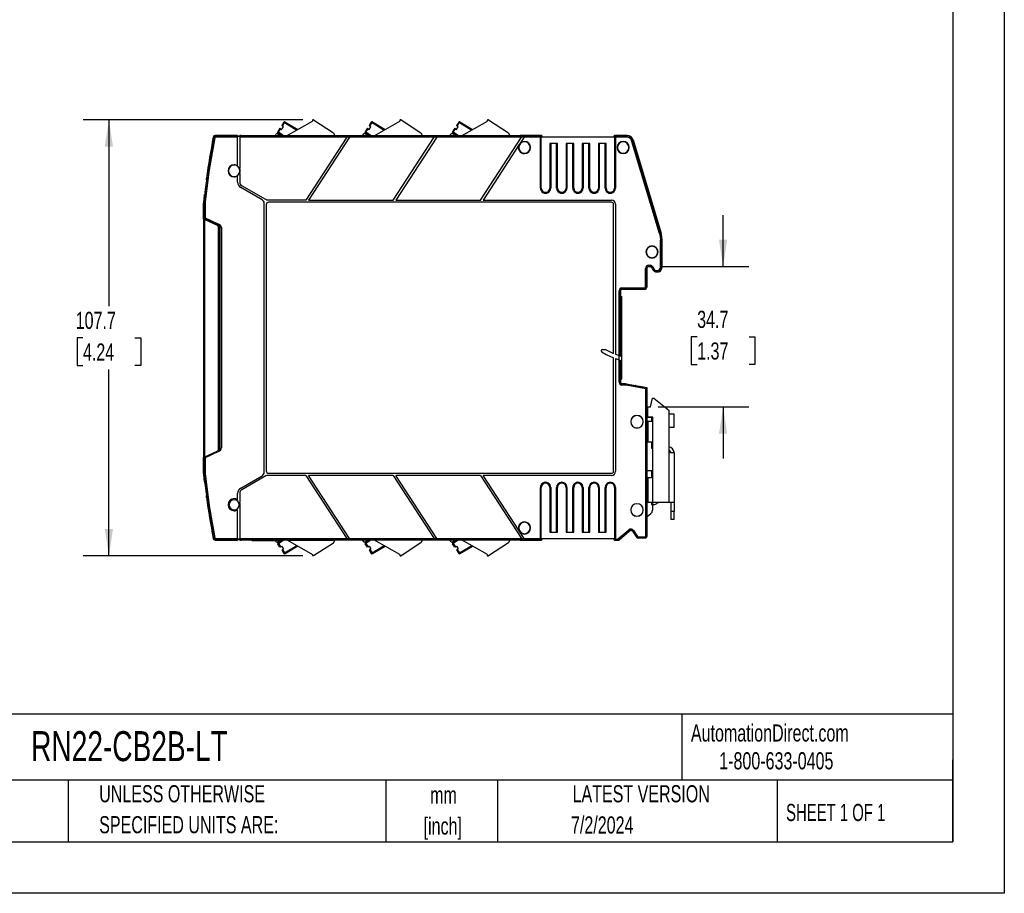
# Model space of a CAD drawing. Header units: millimetres. Extents: x 0 to 559, y 0 to 432.
# Tile 3 of 8: x 316 to 559, y 0 to 216. Entities that reach past the tile are written whole.
import ezdxf

# ---------------------------------------------------------------- set-up
doc = ezdxf.new("R2010")
doc.units = ezdxf.units.MM
doc.header["$LTSCALE"] = 2
doc.linetypes.add('CENTERX2', pattern=[20.32, 12.7, -2.54, 2.54, -2.54])
doc.layers.add('DIMENSIONS', color=140, linetype='Continuous', lineweight=25)
doc.layers.add('TEXT', color=140, linetype='Continuous', lineweight=25)
doc.styles.add('SLDTEXTSTYLE0', font='TXT', dxfattribs={"width": 0.7})
doc.styles.add('SLDTEXTSTYLE1', font='TXT', dxfattribs={"width": 0.65})
doc.dimstyles.new('SLDDIMSTYLE0', dxfattribs={"dimtxt": 4.316016, "dimasz": 6.604, "dimexe": 0, "dimexo": 0.0625, "dimgap": 1.079004, "dimtad": 0, "dimtih": 1, "dimtoh": 1, "dimrnd": 1e-09, "dimzin": 12, "dimdsep": 46, "dimtxsty": 'SLDTEXTSTYLE0', "dimsah": 1, "dimcen": 0.09, "dimadec": 0, "dimazin": 3, "dimtfac": 1, "dimtmove": 0, "dimatfit": 0, "dimfxl": 0, "dimfrac": 2, "dimtolj": 1, "dimtzin": 12, "dimarcsym": 0})
doc.dimstyles.new('SLDDIMSTYLE2', dxfattribs={"dimtxt": 4.316016, "dimasz": 6.604, "dimexe": 0, "dimexo": 0.0625, "dimgap": 1.079004, "dimtad": 0, "dimtih": 1, "dimtoh": 1, "dimrnd": 1e-09, "dimzin": 12, "dimdsep": 46, "dimtxsty": 'SLDTEXTSTYLE0', "dimsah": 1, "dimcen": 0.09, "dimadec": 0, "dimazin": 3, "dimtfac": 1, "dimtofl": 0, "dimtmove": 0, "dimatfit": 3, "dimfxl": 0, "dimfrac": 2, "dimtolj": 1, "dimtzin": 12, "dimarcsym": 0})

# ---------------------------------------------------------------- blocks, each defined once
blk = doc.blocks.new('SW_NOTE_0_1')
at = {"layer": 'TEXT', "color": 0, "linetype": 'CENTERX2', "lineweight": 18, "char_height": 4.233, "attachment_point": 2, "style": 'SLDTEXTSTYLE0'}
for s, insert in [('mm', (5.69, 5.46)), ('[inch]', (5.52, -2.19))]:
    blk.add_mtext(s, dxfattribs=dict(at, insert=insert))
blk = doc.blocks.new('SW_NOTE_0_2')
at = {"layer": 'TEXT', "color": 0, "linetype": 'CENTERX2', "lineweight": 18, "char_height": 4.2333, "attachment_point": 1, "style": 'SLDTEXTSTYLE0'}
for s, insert in [('UNLESS OTHERWISE', (0, 5.46)), ('SPECIFIED UNITS ARE:', (0, -2.19))]:
    blk.add_mtext(s, dxfattribs=dict(at, insert=insert))
blk = doc.blocks.new('_D_3')
at = {"layer": 'DIMENSIONS'}
for p, q in [((385.54, 191.17), (331.26, 191.16)), ((337.61, 191.16), (337.61, 145.12)), ((331.2, 137.29), (329.75, 137.29)), ((329.75, 137.29), (329.75, 130.43)), ((344.03, 137.29), (345.48, 137.29)), ((345.48, 137.29), (345.48, 130.43)), ((329.75, 130.43), (331.2, 130.43)), ((337.62, 83.42), (337.61, 129.46)), ((345.48, 130.43), (344.03, 130.43)), ((385.55, 83.42), (331.27, 83.42))]:
    blk.add_line(p, q, dxfattribs=at)
for points in [[(337.61, 191.16), (336.59, 184.56), (338.62, 184.56)], [(337.62, 83.42), (338.63, 90.02), (336.6, 90.02)]]:
    blk.add_solid(points, dxfattribs=at)
at = {"layer": 'DIMENSIONS', "char_height": 4.233, "attachment_point": 1, "style": 'SLDTEXTSTYLE0'}
for s, insert in [('107.7', (329.41, 143.71)), ('4.24', (331.2, 135.89))]:
    blk.add_mtext(s, dxfattribs=dict(at, insert=insert))
blk = doc.blocks.new('_D_4')
at = {"layer": 'DIMENSIONS'}
for p, q in [((489.34, 154.9), (489.34, 167.6)), ((473.86, 154.9), (495.69, 154.9)), ((482.93, 137.55), (481.48, 137.55)), ((481.48, 137.55), (481.48, 130.69)), ((495.75, 137.55), (497.2, 137.55)), ((497.2, 137.55), (497.2, 130.69)), ((481.48, 130.69), (482.93, 130.69)), ((497.2, 130.69), (495.75, 130.69)), ((473.26, 120.2), (495.69, 120.2)), ((489.34, 120.2), (489.34, 107.5))]:
    blk.add_line(p, q, dxfattribs=at)
for points in [[(489.34, 154.9), (490.35, 161.51), (488.32, 161.51)], [(489.34, 120.2), (488.32, 113.59), (490.35, 113.59)]]:
    blk.add_solid(points, dxfattribs=at)
at = {"layer": 'DIMENSIONS', "char_height": 4.233, "attachment_point": 1, "style": 'SLDTEXTSTYLE0'}
for s, insert in [('34.7', (482.93, 143.97)), ('1.37', (482.93, 136.15))]:
    blk.add_mtext(s, dxfattribs=dict(at, insert=insert))

msp = doc.modelspace()

# ---------------------------------------------------------------- linework, layer by layer
at = {"color": 7, "linetype": 'Continuous'}
for p, q in [((558.805, 431.805), (558.805, 0.005)), ((558.805, 0.005), (0.005, 0.005))]:
    msp.add_line(p, q, dxfattribs=at)
for p, q in [((380.839, 190.576), (380.291, 189.732)), ((380.291, 189.732), (380.458, 189.623)), ((380.458, 189.623), (381.007, 190.467)), ((381.007, 190.467), (380.839, 190.576)), ((381.11, 190.639), (381.007, 190.467)), ((381.007, 190.467), (384.046, 188.638)), ((381.11, 190.639), (384.246, 188.751)), ((381.515, 187.206), (387.919, 190.829)), ((388.182, 191.136), (393.085, 187.951)), ((402.439, 190.576), (401.891, 189.732)), ((401.891, 189.732), (402.058, 189.623)), ((402.058, 189.623), (402.607, 190.467)), ((402.607, 190.467), (402.439, 190.576)), ((402.71, 190.639), (402.607, 190.467)), ((402.607, 190.467), (405.646, 188.638)), ((402.71, 190.639), (405.846, 188.751)), ((403.115, 187.206), (409.519, 190.829)), ((409.782, 191.136), (414.685, 187.951)), ((424.039, 190.576), (423.491, 189.732)), ((423.491, 189.732), (423.658, 189.623)), ((423.658, 189.623), (424.207, 190.467)), ((424.207, 190.467), (424.039, 190.576)), ((424.31, 190.639), (424.207, 190.467)), ((424.207, 190.467), (427.246, 188.638)), ((424.31, 190.639), (427.446, 188.751)), ((424.715, 187.206), (431.119, 190.829)), ((431.382, 191.136), (436.285, 187.951)), ((363.88, 187.296), (363.967, 187.192)), ((369.418, 187.296), (363.88, 187.296)), ((369.418, 187.192), (369.418, 187.296)), ((369.918, 187.296), (369.918, 187.192)), ((370.218, 187.296), (369.918, 187.296)), ((370.523, 187.206), (370.218, 187.296)), ((370.303, 187.284), (370.218, 187.296)), ((378.65, 187.206), (378.97, 187.698)), ((379.247, 187.757), (380.095, 187.206)), ((379.855, 189.061), (379.307, 188.217)), ((379.307, 188.217), (379.474, 188.108)), ((379.474, 188.108), (379.36, 187.944)), ((379.36, 187.944), (380.416, 187.206)), ((379.474, 188.108), (380.023, 188.952)), ((380.765, 187.206), (379.474, 188.108)), ((380.023, 188.952), (379.855, 189.061)), ((380.023, 188.952), (380.274, 188.789)), ((380.274, 188.789), (380.71, 189.46)), ((380.71, 189.46), (380.458, 189.623)), ((393.085, 187.951), (393.465, 187.206)), ((400.25, 187.206), (400.57, 187.698)), ((401.695, 187.206), (400.847, 187.757)), ((401.455, 189.061), (400.907, 188.217)), ((400.907, 188.217), (401.074, 188.108)), ((401.074, 188.108), (400.96, 187.944)), ((400.96, 187.944), (402.016, 187.206)), ((401.074, 188.108), (401.623, 188.952)), ((402.365, 187.206), (401.074, 188.108)), ((401.623, 188.952), (401.455, 189.061)), ((401.623, 188.952), (401.874, 188.789)), ((401.874, 188.789), (402.31, 189.46)), ((402.31, 189.46), (402.058, 189.623)), ((414.685, 187.951), (415.065, 187.206)), ((421.85, 187.206), (422.17, 187.698)), ((423.295, 187.206), (422.447, 187.757)), ((423.055, 189.061), (422.507, 188.217)), ((422.507, 188.217), (422.674, 188.108)), ((422.674, 188.108), (422.56, 187.944)), ((422.56, 187.944), (423.616, 187.206)), ((422.674, 188.108), (423.223, 188.952)), ((423.965, 187.206), (422.674, 188.108)), ((423.223, 188.952), (423.055, 189.061)), ((423.223, 188.952), (423.474, 188.789)), ((423.474, 188.789), (423.91, 189.46)), ((423.91, 189.46), (423.658, 189.623)), ((436.285, 187.951), (436.665, 187.206)), ((439.237, 187.296), (439.125, 187.206)), ((439.237, 187.296), (439.179, 187.206)), ((444.307, 187.296), (439.237, 187.296)), ((444.203, 187.192), (444.307, 187.296)), ((444.407, 187.296), (444.307, 187.296)), ((462.658, 187.296), (462.762, 187.192)), ((462.808, 187.296), (462.658, 187.296)), ((465.651, 187.296), (462.808, 187.296)), ((465.574, 187.192), (465.651, 187.296)), ((363.389, 186.891), (363.476, 186.786)), ((363.77, 186.73), (363.476, 186.786)), ((363.967, 187.192), (363.967, 186.892)), ((363.967, 187.192), (369.418, 187.192)), ((369.418, 186.892), (363.967, 186.892)), ((369.418, 187.206), (369.918, 187.206)), ((369.418, 186.892), (369.418, 187.192)), ((369.918, 187.1), (369.418, 187.1)), ((369.918, 187), (369.418, 187)), ((369.418, 179.786), (369.418, 186.892)), ((369.918, 187.192), (396.616, 187.193)), ((369.918, 187.192), (369.918, 186.892)), ((396.421, 186.893), (369.918, 186.892)), ((369.918, 186.892), (369.918, 179.189)), ((370.567, 187.206), (370.303, 187.284)), ((400.25, 187.206), (370.523, 187.206)), ((396.421, 186.893), (386.293, 171.297)), ((397.017, 186.892), (386.889, 171.297)), ((397.018, 186.894), (396.421, 186.893)), ((397.213, 187.194), (396.616, 187.189)), ((417.996, 186.892), (397.017, 186.892)), ((397.213, 187.194), (397.212, 187.192)), ((397.212, 187.192), (418.191, 187.192)), ((401.695, 187.206), (400.25, 187.206)), ((403.115, 187.206), (401.695, 187.206)), ((415.065, 187.206), (403.115, 187.206)), ((407.868, 171.297), (417.996, 186.892)), ((418.592, 186.892), (408.464, 171.297)), ((421.85, 187.206), (415.065, 187.206)), ((418.593, 186.894), (417.997, 186.894)), ((418.191, 187.192), (418.192, 187.194)), ((418.788, 187.194), (418.192, 187.194)), ((439.571, 186.892), (418.592, 186.892)), ((418.788, 187.194), (418.787, 187.192)), ((418.787, 187.192), (439.766, 187.192)), ((423.295, 187.206), (421.85, 187.206)), ((424.715, 187.206), (423.295, 187.206)), ((436.665, 187.206), (424.715, 187.206)), ((429.443, 171.297), (439.571, 186.892)), ((438.967, 185.044), (430.039, 171.297)), ((439.179, 187.206), (436.665, 187.206)), ((438.967, 185.044), (438.99, 185.08)), ((438.99, 185.08), (439.033, 185.145)), ((439.033, 185.145), (439.056, 185.181)), ((440.167, 186.892), (439.056, 185.181)), ((440.168, 186.894), (439.572, 186.894)), ((439.766, 187.192), (439.767, 187.194)), ((440.363, 187.194), (439.767, 187.194)), ((444.203, 186.892), (440.167, 186.892)), ((440.268, 185.797), (440.268, 185.709)), ((440.363, 187.194), (440.362, 187.192)), ((440.362, 187.192), (444.203, 187.192)), ((444.202, 174.296), (444.203, 186.892)), ((444.203, 187.102), (444.203, 187.192)), ((444.203, 186.892), (444.203, 187.102)), ((444.426, 186.892), (444.203, 186.892)), ((444.426, 174.296), (444.426, 186.892)), ((462.539, 186.892), (444.426, 186.892)), ((444.503, 186.892), (444.607, 186.996)), ((444.607, 186.996), (444.607, 187.096)), ((444.607, 186.996), (444.607, 186.892)), ((446.532, 185.297), (446.532, 174.296)), ((446.756, 185.297), (446.532, 185.297)), ((446.756, 185.297), (446.756, 174.296)), ((448.202, 185.297), (446.756, 185.297)), ((448.202, 174.296), (448.202, 185.297)), ((448.426, 185.297), (448.202, 185.297)), ((448.426, 174.296), (448.426, 185.297)), ((450.532, 185.297), (450.532, 174.296)), ((450.756, 185.297), (450.532, 185.297)), ((450.756, 185.297), (450.756, 174.296)), ((452.202, 185.297), (450.756, 185.297)), ((452.202, 174.296), (452.202, 185.297)), ((452.426, 185.297), (452.202, 185.297)), ((452.426, 174.296), (452.426, 185.297)), ((454.532, 185.297), (454.532, 174.296)), ((454.756, 185.297), (454.532, 185.297)), ((454.756, 185.297), (454.756, 174.296)), ((456.202, 185.297), (454.756, 185.297)), ((456.202, 174.296), (456.202, 185.297)), ((456.426, 185.297), (456.202, 185.297)), ((456.426, 174.296), (456.426, 185.297)), ((458.532, 185.297), (458.532, 174.296)), ((458.756, 185.297), (458.532, 185.297)), ((458.756, 185.297), (458.756, 174.296)), ((460.202, 185.297), (458.756, 185.297)), ((460.202, 174.296), (460.202, 185.297)), ((460.426, 185.297), (460.202, 185.297)), ((460.426, 174.296), (460.426, 185.297)), ((462.358, 186.996), (462.462, 186.892)), ((462.358, 186.996), (462.358, 186.892)), ((462.534, 185.297), (462.532, 174.296)), ((462.759, 185.297), (462.534, 185.297)), ((462.539, 186.892), (462.537, 185.297)), ((462.762, 186.892), (462.539, 186.892)), ((462.759, 185.297), (462.756, 174.296)), ((462.762, 186.892), (462.759, 185.297)), ((462.762, 187.192), (462.762, 187.102)), ((465.574, 187.192), (462.762, 187.192)), ((462.762, 187.102), (462.762, 186.892)), ((465.574, 186.892), (462.762, 186.892)), ((464.671, 185.797), (464.671, 185.709)), ((465.574, 187.192), (465.574, 186.892)), ((466.723, 186.037), (467.01, 186.123)), ((473.622, 163.038), (466.723, 186.037)), ((467.01, 186.123), (467.088, 186.228)), ((473.91, 163.125), (467.01, 186.123)), ((467.088, 186.228), (474.014, 163.14)), ((440.268, 182.884), (440.268, 182.797)), ((441.68, 184.297), (441.768, 184.297)), ((464.671, 182.884), (464.671, 182.797)), ((466.084, 184.297), (466.171, 184.297)), ((368.558, 180.057), (368.558, 180.055)), ((369.418, 179.786), (369.418, 179.784)), ((369.918, 179.189), (369.918, 179.185)), ((369.918, 177.924), (369.918, 177.928)), ((369.918, 177.924), (369.918, 175.744)), ((370.058, 178.557), (370.056, 178.557)), ((361.655, 175.694), (361.655, 175.694)), ((361.705, 176.73), (361.766, 176.56)), ((361.715, 176.633), (361.777, 176.464)), ((361.749, 176.461), (361.715, 176.633)), ((368.558, 177.057), (368.558, 177.058)), ((369.418, 177.328), (369.418, 177.33)), ((369.418, 175.744), (369.418, 177.328)), ((375.468, 171.385), (370.168, 174.445)), ((376.389, 171.431), (370.418, 174.878)), ((444.202, 174.296), (444.426, 174.296)), ((446.756, 174.296), (446.532, 174.296)), ((448.202, 174.296), (448.426, 174.296)), ((450.756, 174.296), (450.532, 174.296)), ((452.202, 174.296), (452.426, 174.296)), ((454.756, 174.296), (454.532, 174.296)), ((456.202, 174.296), (456.426, 174.296)), ((458.756, 174.296), (458.532, 174.296)), ((460.202, 174.296), (460.426, 174.296)), ((462.756, 174.296), (462.532, 174.296)), ((360.979, 170.756), (360.968, 170.538)), ((360.968, 166.647), (360.968, 170.538)), ((361.186, 172.566), (360.979, 170.756)), ((361.071, 170.901), (361.059, 170.683)), ((361.059, 170.683), (361.071, 170.901)), ((361.059, 170.683), (361.059, 166.981)), ((361.072, 170.682), (361.059, 170.683)), ((361.059, 170.683), (361.059, 170.683)), ((361.059, 169.865), (361.059, 170.683)), ((361.084, 170.9), (361.071, 170.901)), ((361.071, 170.901), (361.071, 170.901)), ((361.084, 170.9), (361.072, 170.682)), ((361.072, 170.682), (361.072, 166.975)), ((361.372, 170.682), (361.072, 170.682)), ((361.382, 170.867), (361.084, 170.9)), ((361.382, 170.867), (361.372, 170.682)), ((361.372, 170.682), (361.372, 166.929)), ((375.968, 104.074), (375.968, 170.519)), ((386.293, 171.297), (376.889, 171.297)), ((461.768, 170.797), (377.068, 170.797)), ((386.889, 171.297), (407.868, 171.297)), ((408.464, 171.297), (429.443, 171.297)), ((430.039, 171.297), (461.768, 171.297)), ((462.268, 133.437), (462.268, 170.297)), ((462.768, 170.297), (462.768, 133.225)), ((361.059, 169.865), (361.059, 166.981)), ((376.468, 170.197), (376.468, 104.397)), ((360.968, 166.647), (360.968, 107.647)), ((361.059, 166.981), (361.072, 166.975)), ((361.188, 166.794), (361.288, 166.747)), ((361.262, 166.509), (361.262, 107.784)), ((364.429, 165.033), (361.262, 166.509)), ((361.372, 166.929), (361.288, 166.747)), ((361.288, 166.747), (364.622, 165.193)), ((361.372, 166.929), (364.706, 165.374)), ((362.168, 166.337), (362.168, 166.087)), ((364.706, 165.374), (364.622, 165.193)), ((364.718, 109.714), (364.718, 164.58)), ((364.818, 164.715), (364.818, 164.783)), ((365.259, 164.509), (364.818, 164.715)), ((364.818, 164.715), (364.818, 109.879)), ((365.4, 164.509), (365.259, 164.509)), ((365.259, 164.509), (365.259, 110.085)), ((365.4, 164.509), (365.4, 110.085)), ((473.91, 163.125), (473.622, 163.038)), ((474.014, 163.14), (473.91, 163.125)), ((473.863, 154.747), (473.863, 161.401)), ((473.863, 161.401), (474.163, 161.401)), ((474.267, 161.416), (474.163, 161.401)), ((474.163, 154.747), (474.163, 161.401)), ((474.267, 158.538), (474.267, 161.416)), ((471.768, 159.997), (471.768, 159.909)), ((473.18, 158.497), (473.268, 158.497)), ((474.179, 157.839), (474.179, 159.155)), ((474.267, 154.747), (474.267, 158.455)), ((364.718, 157.792), (364.818, 157.792)), ((471.768, 157.084), (471.768, 156.997)), ((470.163, 149.801), (470.163, 154.402)), ((470.163, 154.402), (470.463, 154.402)), ((470.463, 149.801), (470.463, 154.402)), ((470.479, 154.385), (470.463, 154.402)), ((470.479, 154.385), (470.479, 149.785)), ((470.963, 155.201), (471.316, 155.201)), ((470.963, 155.201), (470.963, 154.902)), ((470.963, 154.902), (471.316, 154.902)), ((470.979, 154.885), (470.963, 154.902)), ((470.979, 154.885), (471.305, 154.885)), ((471.305, 154.885), (471.316, 154.902)), ((471.316, 155.201), (471.316, 154.902)), ((471.758, 154.596), (471.769, 154.613)), ((471.758, 154.596), (471.917, 154.256)), ((472.041, 154.74), (471.769, 154.613)), ((471.769, 154.613), (471.932, 154.263)), ((471.932, 154.263), (471.917, 154.256)), ((472.204, 154.39), (471.932, 154.263)), ((472.041, 154.74), (472.204, 154.39)), ((472.97, 153.901), (473.018, 153.901)), ((472.97, 153.901), (472.97, 153.602)), ((472.97, 153.602), (473.018, 153.602)), ((472.97, 153.585), (472.97, 153.602)), ((473.018, 153.585), (472.97, 153.586)), ((473.018, 153.901), (473.018, 153.602)), ((473.018, 153.602), (473.018, 153.585)), ((473.575, 153.717), (473.567, 153.625)), ((474.163, 154.747), (473.863, 154.747)), ((474.163, 154.747), (474.267, 154.747)), ((364.818, 150.292), (364.718, 150.292)), ((463.663, 132.881), (463.663, 148.902)), ((463.663, 148.902), (463.963, 148.902)), ((463.963, 132.774), (463.963, 148.902)), ((463.979, 148.885), (463.963, 148.902)), ((463.979, 148.873), (463.972, 148.851)), ((463.972, 148.851), (463.972, 132.771)), ((463.979, 148.885), (463.979, 148.873)), ((464.044, 149.122), (464.039, 149.095)), ((464.379, 149.285), (464.293, 149.285)), ((464.363, 149.601), (469.963, 149.601)), ((464.363, 149.601), (464.363, 149.302)), ((464.363, 149.302), (469.963, 149.302)), ((464.379, 149.285), (464.363, 149.302)), ((466.979, 149.285), (464.379, 149.285)), ((469.979, 149.285), (468.179, 149.285)), ((469.963, 149.601), (469.963, 149.302)), ((469.963, 149.302), (469.979, 149.285)), ((470.163, 149.801), (470.463, 149.801)), ((470.479, 149.785), (470.463, 149.801)), ((463.972, 147.492), (464.288, 147.492)), ((464.288, 127.092), (464.288, 147.492)), ((364.718, 140.292), (364.818, 140.292)), ((459.272, 133.957), (459.272, 134.197)), ((459.472, 134.397), (460.319, 134.397)), ((364.818, 132.792), (364.718, 132.792)), ((462.268, 104.297), (462.268, 132.35)), ((462.768, 132.149), (462.768, 104.297)), ((463.663, 131.82), (463.663, 132.881)), ((463.663, 126.292), (463.663, 131.82)), ((463.972, 132.771), (463.963, 132.774)), ((463.963, 126.292), (463.963, 131.719)), ((463.963, 131.719), (463.972, 131.716)), ((463.972, 131.716), (463.972, 126.301)), ((464.288, 127.092), (463.972, 127.092)), ((463.663, 126.292), (463.963, 126.292)), ((463.972, 126.301), (463.963, 126.292)), ((464.259, 125.917), (464.299, 125.917)), ((464.299, 125.917), (464.379, 125.909)), ((464.299, 125.917), (465.213, 125.917)), ((464.379, 125.909), (464.363, 125.892)), ((464.363, 125.592), (464.363, 125.892)), ((465.084, 125.892), (464.363, 125.892)), ((465.084, 125.592), (464.363, 125.592)), ((464.379, 125.909), (465.086, 125.909)), ((465.086, 125.909), (465.084, 125.892)), ((465.084, 125.592), (465.084, 125.892)), ((465.43, 125.862), (465.084, 125.892)), ((465.378, 125.566), (465.084, 125.592)), ((465.431, 125.878), (465.086, 125.909)), ((465.213, 125.917), (465.431, 125.878)), ((465.378, 125.566), (465.43, 125.862)), ((470.268, 124.708), (465.378, 125.566)), ((465.43, 125.862), (465.431, 125.878)), ((470.567, 124.96), (465.43, 125.862)), ((465.431, 125.878), (467.718, 125.477)), ((467.814, 125.454), (470.568, 124.971)), ((470.268, 88.297), (470.268, 124.708)), ((470.568, 124.96), (470.567, 124.96)), ((470.568, 88.297), (470.568, 124.96)), ((471.418, 120.197), (471.918, 122.397)), ((471.918, 122.397), (472.218, 122.397)), ((472.218, 122.397), (475.918, 119.397)), ((470.718, 119.347), (470.568, 119.347)), ((470.718, 120.197), (471.418, 120.197)), ((470.718, 117.697), (470.718, 120.197)), ((475.918, 119.397), (475.918, 118.397)), ((468.068, 118.079), (468.068, 118.097)), ((470.568, 117.647), (471.868, 117.647)), ((472.018, 117.697), (470.718, 117.697)), ((471.668, 117.647), (471.668, 116.597)), ((471.868, 116.597), (471.868, 117.647)), ((472.018, 116.597), (472.018, 117.697)), ((475.918, 118.397), (475.918, 115.197)), ((477.218, 118.397), (475.918, 118.397)), ((477.218, 115.197), (477.218, 118.397)), ((466.518, 116.547), (466.535, 116.547)), ((469.6, 116.547), (469.618, 116.547)), ((470.718, 116.597), (470.718, 111.597)), ((472.018, 116.597), (470.718, 116.597)), ((472.018, 111.597), (472.018, 116.597)), ((475.918, 115.197), (477.218, 115.197)), ((475.918, 115.197), (475.918, 108.897)), ((364.818, 109.879), (365.259, 110.085)), ((364.818, 109.879), (364.818, 109.811)), ((365.4, 110.085), (365.259, 110.085)), ((470.718, 111.597), (472.018, 111.597)), ((471.668, 111.597), (471.668, 109.997)), ((471.668, 109.997), (471.868, 109.997)), ((471.868, 109.997), (471.868, 111.597)), ((471.868, 109.997), (472.018, 109.997)), ((472.018, 102.697), (472.018, 111.597)), ((475.963, 110.264), (475.918, 110.266)), ((475.935, 109.465), (475.918, 109.465)), ((360.968, 103.756), (360.968, 107.647)), ((361.072, 107.618), (361.059, 107.612)), ((361.059, 107.612), (361.059, 104.728)), ((361.059, 107.612), (361.059, 103.911)), ((361.072, 107.618), (361.072, 103.911)), ((364.429, 109.261), (361.262, 107.784)), ((361.307, 107.805), (361.372, 107.665)), ((364.706, 109.219), (361.372, 107.665)), ((361.372, 107.665), (361.372, 103.911)), ((364.622, 109.401), (364.598, 109.39)), ((364.706, 109.219), (364.622, 109.401)), ((477.218, 108.897), (475.918, 108.897)), ((475.918, 108.897), (475.918, 96.697)), ((476.418, 108.897), (476.418, 108.965)), ((477.218, 108.965), (477.218, 108.897)), ((477.218, 108.897), (477.218, 96.697)), ((361.059, 104.728), (361.059, 103.911)), ((360.968, 103.756), (360.979, 103.538)), ((360.979, 103.538), (361.186, 101.727)), ((361.072, 103.911), (361.059, 103.911)), ((361.059, 103.911), (361.071, 103.693)), ((361.059, 103.911), (361.059, 103.911)), ((361.059, 103.911), (361.071, 103.693)), ((361.084, 103.693), (361.071, 103.693)), ((361.071, 103.693), (361.071, 103.693)), ((361.372, 103.911), (361.072, 103.911)), ((361.072, 103.911), (361.084, 103.693)), ((361.382, 103.726), (361.084, 103.693)), ((361.372, 103.911), (361.382, 103.726)), ((370.168, 100.148), (375.468, 103.208)), ((376.389, 103.163), (370.418, 99.715)), ((386.293, 103.297), (376.889, 103.297)), ((377.068, 103.797), (461.768, 103.797)), ((386.293, 103.297), (396.421, 87.701)), ((397.017, 87.701), (386.889, 103.297)), ((407.868, 103.297), (386.889, 103.297)), ((407.868, 103.297), (417.996, 87.701)), ((418.592, 87.701), (408.464, 103.297)), ((429.443, 103.297), (408.464, 103.297)), ((429.443, 103.297), (439.571, 87.701)), ((438.967, 89.55), (430.039, 103.297)), ((461.768, 103.297), (430.039, 103.297)), ((471.668, 104.397), (470.568, 104.397)), ((470.568, 102.697), (470.718, 102.697)), ((470.718, 102.697), (470.718, 96.697)), ((472.018, 102.697), (470.718, 102.697)), ((471.668, 104.397), (471.668, 102.697)), ((471.868, 104.397), (471.668, 104.397)), ((471.868, 104.397), (471.868, 102.697)), ((472.018, 104.397), (471.868, 104.397)), ((472.018, 96.697), (472.018, 102.697)), ((444.203, 87.701), (444.202, 100.297)), ((444.202, 100.297), (444.426, 100.297)), ((444.426, 87.701), (444.426, 100.297)), ((446.756, 100.297), (446.532, 100.297)), ((446.532, 100.297), (446.532, 89.297)), ((446.756, 100.297), (446.756, 89.297)), ((448.202, 89.297), (448.202, 100.297)), ((448.202, 100.297), (448.426, 100.297)), ((448.426, 89.297), (448.426, 100.297)), ((449.479, 101.574), (449.479, 101.35)), ((450.756, 100.297), (450.532, 100.297)), ((450.532, 100.297), (450.532, 89.297)), ((450.756, 100.297), (450.756, 89.297)), ((452.202, 89.297), (452.202, 100.297)), ((452.202, 100.297), (452.426, 100.297)), ((452.426, 89.297), (452.426, 100.297)), ((454.532, 100.297), (454.756, 100.297)), ((454.532, 100.297), (454.532, 89.297)), ((454.756, 100.297), (454.756, 89.297)), ((456.202, 89.297), (456.202, 100.297)), ((456.202, 100.297), (456.426, 100.297)), ((456.426, 89.297), (456.426, 100.297)), ((457.479, 101.574), (457.479, 101.35)), ((458.756, 100.297), (458.532, 100.297)), ((458.532, 100.297), (458.532, 89.297)), ((458.756, 100.297), (458.756, 89.297)), ((460.202, 89.297), (460.202, 100.297)), ((460.202, 100.297), (460.426, 100.297)), ((460.426, 89.297), (460.426, 100.297)), ((461.479, 101.574), (461.479, 101.35)), ((462.532, 100.297), (462.534, 89.297)), ((462.756, 100.297), (462.532, 100.297)), ((462.756, 100.297), (462.756, 89.297)), ((361.655, 98.899), (361.655, 98.899)), ((361.698, 97.913), (361.75, 98.186)), ((361.766, 98.034), (361.705, 97.864)), ((361.777, 98.13), (361.715, 97.96)), ((368.558, 97.537), (368.558, 97.535)), ((369.418, 97.266), (369.418, 98.849)), ((369.918, 98.849), (369.918, 96.669)), ((369.418, 97.266), (369.418, 97.264)), ((369.918, 96.669), (369.918, 96.665)), ((369.918, 95.404), (369.918, 95.408)), ((369.918, 95.404), (369.918, 87.701)), ((370.058, 96.037), (370.056, 96.037)), ((468.068, 96.279), (468.068, 96.297)), ((470.718, 96.697), (472.018, 96.697)), ((471.668, 96.697), (471.668, 96.097)), ((471.668, 96.097), (471.868, 96.097)), ((471.868, 96.697), (471.868, 96.097)), ((471.868, 96.097), (472.468, 96.097)), ((471.868, 96.097), (471.868, 94.654)), ((472.018, 96.697), (475.918, 96.697)), ((472.468, 96.097), (473.507, 96.697)), ((475.918, 96.697), (477.218, 96.697)), ((476.418, 96.697), (476.418, 94.397)), ((477.218, 96.697), (477.218, 94.397)), ((368.558, 94.537), (368.558, 94.538)), ((369.418, 94.808), (369.418, 94.81)), ((369.418, 87.701), (369.418, 94.808)), ((466.518, 94.747), (466.535, 94.747)), ((469.6, 94.747), (469.618, 94.747)), ((470.568, 93.097), (471.51, 93.888)), ((477.218, 94.397), (476.418, 94.397)), ((476.418, 94.397), (476.418, 92.397)), ((477.218, 92.397), (477.218, 94.397)), ((440.268, 91.709), (440.268, 91.797)), ((441.68, 90.297), (441.768, 90.297)), ((477.218, 92.397), (476.418, 92.397)), ((363.476, 87.807), (363.389, 87.703)), ((363.77, 87.864), (363.476, 87.807)), ((363.967, 87.701), (369.418, 87.701)), ((363.967, 87.701), (363.967, 87.402)), ((369.418, 87.402), (369.418, 87.701)), ((369.418, 87.593), (369.918, 87.593)), ((369.918, 87.701), (396.421, 87.701)), ((369.918, 87.701), (369.918, 87.402)), ((396.422, 87.7), (397.018, 87.7)), ((397.017, 87.701), (417.996, 87.701)), ((417.997, 87.7), (418.593, 87.7)), ((418.592, 87.701), (439.571, 87.701)), ((438.99, 89.514), (438.967, 89.55)), ((439.033, 89.448), (438.99, 89.514)), ((439.056, 89.412), (439.033, 89.448)), ((440.167, 87.701), (439.056, 89.412)), ((439.572, 87.7), (440.168, 87.7)), ((440.167, 87.701), (444.203, 87.701)), ((440.268, 88.797), (440.268, 88.884)), ((444.203, 87.402), (444.203, 87.701)), ((444.203, 87.701), (444.426, 87.701)), ((444.426, 87.701), (462.539, 87.701)), ((444.607, 87.597), (444.503, 87.701)), ((444.607, 87.701), (444.607, 87.597)), ((444.607, 87.497), (444.607, 87.597)), ((446.532, 89.297), (446.756, 89.297)), ((446.756, 89.297), (448.202, 89.297)), ((448.202, 89.297), (448.426, 89.297)), ((450.532, 89.297), (450.756, 89.297)), ((450.756, 89.297), (452.202, 89.297)), ((452.202, 89.297), (452.426, 89.297)), ((454.532, 89.297), (454.756, 89.297)), ((454.756, 89.297), (456.202, 89.297)), ((456.202, 89.297), (456.426, 89.297)), ((458.532, 89.297), (458.756, 89.297)), ((458.756, 89.297), (460.202, 89.297)), ((460.202, 89.297), (460.426, 89.297)), ((462.462, 87.701), (462.358, 87.597)), ((462.358, 87.597), (462.358, 87.701)), ((462.537, 89.297), (462.539, 87.701)), ((462.756, 89.297), (462.537, 89.297)), ((462.756, 89.297), (462.762, 89.297)), ((462.762, 89.297), (462.762, 87.407)), ((463.157, 87.407), (466.038, 89.824)), ((463.618, 87.402), (466.231, 89.594)), ((465.571, 88.904), (463.656, 87.297)), ((466.444, 89.663), (465.571, 88.904)), ((466.038, 89.824), (466.231, 89.594)), ((466.231, 89.594), (466.251, 89.564)), ((467.224, 89.647), (466.972, 89.484)), ((466.972, 89.484), (467.92, 88.024)), ((467.224, 89.647), (468.171, 88.188)), ((468.171, 88.188), (467.92, 88.024)), ((468.339, 88.097), (470.068, 88.097)), ((468.339, 88.097), (468.339, 87.797)), ((470.068, 87.797), (468.339, 87.797)), ((470.068, 88.097), (470.068, 87.797)), ((470.268, 88.297), (470.568, 88.297)), ((363.967, 87.402), (363.88, 87.297)), ((363.88, 87.297), (369.418, 87.297)), ((369.418, 87.402), (363.967, 87.402)), ((369.418, 87.493), (369.918, 87.493)), ((369.418, 87.297), (369.418, 87.402)), ((369.918, 87.387), (369.418, 87.387)), ((396.615, 87.402), (369.918, 87.402)), ((369.918, 87.402), (369.918, 87.297)), ((369.918, 87.297), (370.218, 87.297)), ((370.218, 87.297), (370.523, 87.387)), ((370.303, 87.309), (370.218, 87.297)), ((370.303, 87.309), (370.567, 87.387)), ((370.523, 87.387), (372.781, 87.387)), ((372.781, 87.387), (393.097, 87.387)), ((373.068, 87.297), (373.021, 87.209)), ((373.021, 87.209), (378.778, 87.209)), ((392.81, 87.297), (373.068, 87.297)), ((378.724, 87.292), (379.963, 87.292)), ((378.983, 86.894), (378.724, 87.292)), ((379.259, 86.835), (379.963, 87.292)), ((379.319, 86.375), (379.487, 86.484)), ((379.868, 85.531), (379.319, 86.375)), ((379.373, 86.648), (380.276, 87.28)), ((379.373, 86.648), (379.487, 86.484)), ((379.487, 86.484), (380.63, 87.283)), ((379.487, 86.484), (380.035, 85.64)), ((379.836, 87.209), (380.176, 87.209)), ((380.035, 85.64), (379.868, 85.531)), ((380.035, 85.64), (380.287, 85.803)), ((380.287, 85.803), (380.723, 85.132)), ((380.723, 85.132), (380.471, 84.969)), ((381.71, 87.283), (380.63, 87.283)), ((381.019, 84.125), (384.058, 85.954)), ((381.123, 83.953), (384.258, 85.841)), ((381.693, 87.292), (392.818, 87.292)), ((381.693, 87.292), (387.932, 83.763)), ((388.194, 83.456), (393.098, 86.641)), ((392.81, 87.297), (392.818, 87.292)), ((393.097, 87.387), (400.244, 87.387)), ((393.098, 86.641), (393.479, 87.387)), ((396.617, 87.4), (396.615, 87.402)), ((397.213, 87.4), (396.617, 87.4)), ((418.191, 87.402), (397.212, 87.402)), ((397.212, 87.402), (397.213, 87.4)), ((400.244, 87.387), (401.71, 87.387)), ((400.57, 86.886), (400.244, 87.387)), ((400.847, 86.827), (401.71, 87.387)), ((401.075, 86.476), (400.907, 86.367)), ((401.455, 85.523), (400.907, 86.367)), ((402.029, 87.387), (400.96, 86.64)), ((400.96, 86.64), (401.075, 86.476)), ((402.379, 87.387), (401.075, 86.476)), ((401.075, 86.476), (401.623, 85.632)), ((401.623, 85.632), (401.455, 85.523)), ((401.623, 85.632), (401.874, 85.795)), ((401.71, 87.387), (403.098, 87.387)), ((401.874, 85.795), (402.31, 85.124)), ((402.607, 84.116), (405.646, 85.946)), ((402.71, 83.945), (405.846, 85.833)), ((403.098, 87.387), (415.07, 87.387)), ((409.519, 83.754), (403.098, 87.387)), ((414.685, 86.632), (409.782, 83.448)), ((415.07, 87.387), (414.685, 86.632)), ((415.07, 87.387), (421.844, 87.387)), ((418.192, 87.4), (418.191, 87.402)), ((418.788, 87.4), (418.192, 87.4)), ((439.766, 87.402), (418.787, 87.402)), ((418.787, 87.402), (418.788, 87.4)), ((421.844, 87.387), (423.31, 87.387)), ((422.17, 86.886), (421.844, 87.387)), ((422.447, 86.827), (423.31, 87.387)), ((422.675, 86.476), (422.507, 86.367)), ((423.055, 85.523), (422.507, 86.367)), ((423.629, 87.387), (422.56, 86.64)), ((422.56, 86.64), (422.675, 86.476)), ((423.979, 87.387), (422.675, 86.476)), ((422.675, 86.476), (423.223, 85.632)), ((423.223, 85.632), (423.055, 85.523)), ((423.223, 85.632), (423.474, 85.795)), ((423.31, 87.387), (424.698, 87.387)), ((423.474, 85.795), (423.91, 85.124)), ((424.207, 84.116), (427.246, 85.946)), ((424.31, 83.945), (427.446, 85.833)), ((424.698, 87.387), (436.67, 87.387)), ((431.119, 83.754), (424.698, 87.387)), ((436.285, 86.632), (431.382, 83.448)), ((436.67, 87.387), (436.285, 86.632)), ((436.67, 87.387), (439.179, 87.387)), ((439.125, 87.387), (439.237, 87.297)), ((439.179, 87.387), (439.237, 87.297)), ((439.237, 87.297), (444.307, 87.297)), ((439.767, 87.4), (439.766, 87.402)), ((440.363, 87.4), (439.767, 87.4)), ((444.203, 87.402), (440.362, 87.402)), ((440.362, 87.402), (440.363, 87.4)), ((444.307, 87.297), (444.203, 87.402)), ((444.307, 87.297), (444.407, 87.297)), ((462.767, 87.407), (462.658, 87.297)), ((462.658, 87.297), (462.808, 87.297)), ((462.767, 87.407), (462.762, 87.407)), ((463.157, 87.407), (462.767, 87.407)), ((462.808, 87.297), (463.549, 87.297)), ((463.549, 87.297), (463.656, 87.297)), ((463.656, 87.297), (463.618, 87.402)), ((380.471, 84.969), (380.303, 84.86)), ((380.303, 84.86), (380.852, 84.016)), ((380.471, 84.969), (381.019, 84.125)), ((380.852, 84.016), (381.019, 84.125)), ((381.019, 84.125), (381.123, 83.953)), ((402.059, 84.961), (401.891, 84.852)), ((401.891, 84.852), (402.439, 84.008)), ((402.31, 85.124), (402.059, 84.961)), ((402.059, 84.961), (402.607, 84.116)), ((402.439, 84.008), (402.607, 84.116)), ((402.607, 84.116), (402.71, 83.945)), ((423.659, 84.961), (423.491, 84.852)), ((423.491, 84.852), (424.039, 84.008)), ((423.91, 85.124), (423.659, 84.961)), ((423.659, 84.961), (424.207, 84.116)), ((424.039, 84.008), (424.207, 84.116)), ((424.207, 84.116), (424.31, 83.945))]:
    msp.add_line(p, q)
at = {"flags": 128}
for points in [[(363.77, 186.73), (362.417, 178.822), (361.382, 170.867)], [(361.74, 176.338), (361.716, 176.146), (361.655, 175.694)], [(361.705, 176.73), (361.704, 176.681), (361.715, 176.633)], [(361.186, 172.566), (361.221, 172.7), (361.291, 172.812)], [(376.889, 171.297), (376.63, 171.33), (376.389, 171.431)], [(473.622, 163.038), (473.803, 162.228), (473.863, 161.401)], [(473.91, 163.125), (474.099, 162.272), (474.163, 161.401)], [(474.267, 161.416), (474.204, 162.287), (474.014, 163.14)], [(464.039, 149.095), (463.995, 148.994), (463.979, 148.885)], [(464.102, 149.188), (464.191, 149.25), (464.293, 149.285)], [(360.968, 107.647), (360.973, 107.649), (360.989, 107.657), (361.017, 107.67), (361.057, 107.688), (361.135, 107.726), (361.193, 107.752), (361.262, 107.784)], [(361.079, 107.699), (361.064, 107.656), (361.059, 107.612)], [(361.372, 107.665), (361.3, 107.654), (361.241, 107.645), (361.161, 107.632), (361.095, 107.622), (361.072, 107.618)], [(361.382, 103.726), (362.417, 95.771), (363.77, 87.864)], [(361.655, 98.899), (361.716, 98.446), (361.73, 98.336)], [(361.705, 97.864), (361.704, 97.87), (361.703, 97.876), (361.702, 97.883), (361.701, 97.889), (361.701, 97.895), (361.7, 97.901), (361.699, 97.907), (361.698, 97.913)], [(361.712, 97.952), (361.704, 97.909), (361.705, 97.864)], [(373.068, 87.297), (372.917, 87.32), (372.781, 87.387)], [(393.097, 87.387), (392.961, 87.32), (392.81, 87.297)]]:
    msp.add_lwpolyline(points, dxfattribs=at)
for centre, radius, start, end in [((381.007, 190.467), 0.2, 58.95251, 147), ((388.066, 190.965), 0.2, 117.88983, 222.52249), ((388.073, 190.968), 0.2, 57, 119.9497), ((402.607, 190.467), 0.2, 58.95251, 147), ((409.666, 190.965), 0.2, 117.88983, 222.52249), ((409.673, 190.968), 0.2, 57, 119.9497), ((424.207, 190.467), 0.2, 58.95251, 147), ((431.266, 190.965), 0.2, 117.88983, 222.52249), ((431.273, 190.968), 0.2, 57, 119.9497), ((363.88, 186.796), 0.5, 89.99997, 169.11167), ((379.138, 187.589), 0.2, 57, 147), ((379.474, 188.108), 0.2, 147, 235.04749), ((400.738, 187.589), 0.2, 57, 147), ((401.074, 188.108), 0.2, 147, 235.04749), ((422.338, 187.589), 0.2, 57, 147), ((422.674, 188.108), 0.2, 147, 235.04749), ((444.307, 186.996), 0.3, 359.99805, 90.00196), ((444.407, 187.096), 0.2, 359.99804, 90.00196), ((462.658, 186.996), 0.3, 89.99804, 180.00196), ((465.651, 185.797), 1.5, 16.69837, 90.00088), ((559.788, 149.112), 199.895, 169.13643, 173.74243), ((559.788, 149.112), 200, 169.11163, 172.06271), ((363.967, 186.692), 0.5, 90.0087, 169.12773), ((363.966, 186.693), 0.199, 89.74636, 169.39007), ((395.647, 187.616), 1.059, 316.96528, 336.2306), ((432.48, 164.075), 42.169, 146.75703, 147.24297), ((457.657, 161.349), 47.175, 146.78281, 147.21719), ((454.055, 164.075), 42.169, 146.75703, 147.24297), ((440.268, 184.297), 1.5, 150.14015, 270), ((440.268, 184.297), 1.413, 90, 270), ((440.268, 184.297), 1.5, 90, 143.85985), ((479.232, 161.349), 47.175, 146.78281, 147.21719), ((475.648, 164.063), 42.191, 146.75705, 147.24275), ((440.268, 184.297), 1.5, 0, 90), ((440.268, 184.297), 1.413, 0, 90), ((444.203, 186.892), 0.3, 0.02046, 89.97956), ((462.762, 186.892), 0.3, 90.02044, 179.97956), ((464.671, 184.297), 1.5, 90, 270), ((464.671, 184.297), 1.413, 90, 270), ((464.671, 184.297), 1.5, 0, 90), ((464.671, 184.297), 1.413, 0, 90), ((465.574, 185.692), 1.5, 16.70141, 89.99784), ((465.574, 185.692), 1.2, 16.69792, 90.00133), ((440.268, 184.297), 1.5, 270, 0), ((440.268, 184.297), 1.413, 270, 0), ((464.671, 184.297), 1.5, 270, 0), ((464.671, 184.297), 1.413, 270, 0), ((368.558, 178.557), 1.5, 90, 270), ((368.558, 178.557), 1.498, 90, 270), ((368.558, 178.557), 1.5, 55.017, 90), ((368.558, 178.557), 1.498, 54.97028, 90), ((368.558, 178.557), 1.413, 0, 180), ((368.558, 178.557), 1.413, 180, 0), ((368.558, 178.557), 1.5, 0, 24.9513), ((368.558, 178.557), 1.498, 0, 24.80745), ((368.558, 178.557), 1.498, 335.19255, 0), ((368.558, 178.557), 1.5, 335.0487, 0), ((559.788, 149.112), 199.908, 172.35859, 173.74263), ((559.788, 149.112), 199.908, 172.35859, 173.14089), ((357.867, 176.906), 3.914, 351.65239, 354.92617), ((368.558, 178.557), 1.498, 270, 305.02972), ((368.558, 178.557), 1.5, 270, 304.983), ((370.918, 175.744), 1.5, 180, 240), ((370.914, 175.742), 0.997, 179.88534, 240.11466), ((559.788, 149.112), 199.908, 173.14089, 173.74264), ((445.479, 174.296), 1.277, 179.98627, 0.01373), ((445.479, 174.296), 1.053, 179.99726, 0.00274), ((449.479, 174.296), 1.277, 179.98627, 0.01373), ((449.479, 174.296), 1.053, 180, 0), ((453.479, 174.296), 1.277, 179.98627, 0.01373), ((453.479, 174.296), 1.053, 180, 0), ((457.479, 174.296), 1.277, 179.98627, 0.01373), ((457.479, 174.296), 1.053, 180, 0), ((461.479, 174.296), 1.277, 179.98627, 0.01373), ((461.479, 174.296), 1.053, 180, 0), ((559.788, 148.962), 200, 173.51605, 173.68901), ((374.968, 170.519), 1, 0, 60), ((377.068, 170.197), 0.6, 90, 180), ((461.768, 170.297), 1, 0, 90), ((461.768, 170.297), 0.5, 0, 90), ((377.996, 202.779), 39.944, 244.76674, 245.23326), ((361.259, 166.981), 0.2, 179.99197, 245.19378), ((371.144, 230.781), 64.595, 261.03025, 261.29951), ((361.272, 166.975), 0.2, 179.98877, 244.99753), ((364.217, 164.579), 0.501, 0.05928, 64.94072), ((364.318, 164.783), 0.5, 360, 65), ((364.364, 164.314), 0.916, 12.29334, 73.65394), ((364.349, 164.376), 1.06, 7.17721, 70.29858), ((471.768, 158.497), 1.5, 90, 270), ((471.768, 158.497), 1.413, 90, 270), ((471.768, 158.497), 1.5, 0, 90), ((471.768, 158.497), 1.413, 0, 90), ((471.768, 158.497), 1.5, 270, 0), ((471.768, 158.497), 1.413, 270, 0), ((471.768, 158.497), 2.5, 0, 15.26014), ((471.768, 158.497), 2.5, 344.73986, 0), ((470.963, 154.402), 0.8, 89.99705, 180.00295), ((470.962, 154.402), 0.5, 89.9846, 180.0154), ((470.979, 154.385), 0.5, 89.99804, 180.00196), ((471.305, 154.385), 0.5, 24.99943, 90.00057), ((471.316, 154.402), 0.8, 24.98707, 90.01293), ((471.316, 154.402), 0.5, 24.99191, 90.00809), ((472.97, 154.747), 1.162, 205, 270.00389), ((472.97, 154.747), 1.145, 205, 270.00001), ((472.968, 154.743), 0.842, 204.85702, 270.143), ((473.043, 154.729), 1.143, 264.15417, 297.6794), ((473.018, 154.747), 0.845, 270, 0), ((473.018, 154.747), 1.145, 270, 0), ((473.018, 154.747), 1.25, 296.1034, 0), ((464.363, 148.901), 0.701, 90.05629, 179.94371), ((464.363, 148.902), 0.4, 89.98124, 180.01876), ((462.468, 149.397), 1.644, 336.87877, 351.94714), ((462.468, 149.397), 1.6, 340.89274, 349.1165), ((464.372, 148.893), 0.4, 101.38411, 145.00427), ((467.579, 221.008), 71.726, 269.52071, 270.47929), ((469.965, 149.799), 0.198, 269.39124, 0.60876), ((469.963, 149.802), 0.5, 270.01149, 359.98851), ((469.979, 149.785), 0.5, 269.99804, 0.00196), ((469.979, 149.785), 0.5, 269.99804, 0.00196), ((459.472, 134.197), 0.2, 90, 180), ((459.472, 133.957), 0.2, 180, 239.8573), ((471.624, 154.885), 24.4, 239.8573, 247.45251), ((471.624, 154.885), 23.4, 241.11154, 246.43209), ((471.624, 154.885), 23.4, 247.76117, 250.11028), ((471.624, 154.885), 24.4, 248.71808, 250.9576), ((478.797, 175.14), 44.888, 250.29677, 250.70294), ((485.591, 196.218), 68.029, 251.19601, 251.46267), ((464.363, 126.293), 0.701, 180.05629, 269.94371), ((464.363, 126.292), 0.4, 179.98124, 270.01876), ((464.37, 126.299), 0.398, 179.79431, 253.94038), ((467.579, 124.689), 0.8, 72.96214, 80.04753), ((497.615, 92.449), 42.292, 129.75843, 130.2891), ((468.068, 116.547), 1.55, 90, 180), ((468.068, 116.547), 1.533, 90, 180), ((468.068, 116.547), 1.55, 0, 90), ((468.068, 116.547), 1.533, 0, 90), ((468.068, 116.547), 1.55, 180, 0), ((468.068, 116.547), 1.533, 180, 0), ((364.218, 109.714), 0.5, 295, 360), ((364.318, 109.811), 0.5, 306.02492, 0), ((364.364, 110.28), 0.916, 286.34646, 347.70627), ((364.348, 110.218), 1.061, 289.73487, 352.78935), ((475.918, 108.965), 0.5, 0, 88.0002), ((475.918, 108.965), 1.3, 0, 88), ((361.272, 107.618), 0.2, 154.34345, 180.00863), ((559.788, 125.482), 199.908, 186.25736, 187.64141), ((559.788, 125.482), 199.908, 186.25736, 186.85911), ((559.788, 125.482), 199.895, 186.25757, 190.86357), ((374.968, 104.074), 1, 300, 0), ((376.889, 102.297), 1, 90, 120), ((377.068, 104.397), 0.6, 180, 270), ((461.768, 104.297), 1, 270, 0), ((461.768, 104.297), 0.5, 270, 0), ((361.593, 101.749), 0.407, 183.13673, 230.33146), ((559.788, 125.482), 199.908, 186.85911, 187.64141), ((370.918, 98.849), 1.5, 120, 180), ((445.479, 100.297), 1.277, 359.98627, 180.01373), ((445.479, 100.297), 1.053, 0, 180), ((449.479, 100.297), 1.277, 90, 180), ((449.479, 100.297), 1.053, 89.99098, 180.00902), ((449.48, 100.298), 1.276, 359.95711, 90.04289), ((449.479, 100.297), 1.053, 359.98568, 90.01432), ((453.479, 100.297), 1.277, 359.98627, 180.01373), ((453.479, 100.297), 1.053, 0, 180), ((457.479, 100.297), 1.277, 90, 180), ((457.479, 100.297), 1.053, 89.99098, 180.00902), ((457.48, 100.298), 1.276, 359.95711, 90.04289), ((457.479, 100.297), 1.053, 359.98568, 90.01432), ((461.479, 100.297), 1.277, 90, 180), ((461.479, 100.297), 1.053, 89.99497, 180.00503), ((461.479, 100.297), 1.277, 0.00001, 90.00001), ((461.479, 100.297), 1.053, 359.99497, 90.00503), ((559.788, 125.482), 200, 187.93722, 190.88837), ((356.571, 97.56), 5.217, 5.21372, 8.55753), ((368.558, 96.037), 1.5, 90, 270), ((368.558, 96.037), 1.498, 90, 270), ((368.558, 96.037), 1.5, 55.017, 90), ((368.558, 96.037), 1.498, 54.97028, 90), ((370.918, 98.849), 1, 120, 180), ((368.558, 96.037), 1.237, 0, 180), ((368.558, 96.037), 1.237, 180, 0), ((368.558, 96.037), 1.5, 0, 24.9513), ((368.558, 96.037), 1.498, 0, 24.80745), ((368.558, 96.037), 1.498, 335.19255, 0), ((368.558, 96.037), 1.5, 335.0487, 0), ((468.068, 94.747), 1.55, 90, 180), ((468.068, 94.747), 1.533, 90, 180), ((468.068, 94.747), 1.55, 0, 90), ((468.068, 94.747), 1.533, 0, 90), ((368.558, 96.037), 1.498, 270, 305.02972), ((368.558, 96.037), 1.5, 270, 304.983), ((468.068, 94.747), 1.55, 180, 0), ((468.068, 94.747), 1.533, 180, 0), ((470.868, 94.654), 1, 310, 0), ((440.268, 90.297), 1.5, 90, 209.85985), ((440.268, 90.297), 1.413, 90, 270), ((440.268, 90.297), 1.5, 0, 90), ((440.268, 90.297), 1.413, 0, 90), ((440.268, 90.297), 1.5, 270, 0), ((440.268, 90.297), 1.413, 270, 0), ((466.553, 89.211), 0.8, 32.99486, 129.99527), ((363.88, 87.797), 0.5, 190.88833, 270.00003), ((363.967, 87.902), 0.5, 190.87227, 269.9913), ((363.966, 87.9), 0.199, 190.60993, 270.25364), ((457.635, 127.241), 72.874, 212.8594, 213.1406), ((425.902, 106.247), 34.326, 212.70151, 213.29849), ((479.21, 127.241), 72.874, 212.8594, 213.1406), ((447.477, 106.247), 34.326, 212.70151, 213.29849), ((440.268, 90.297), 1.5, 216.14015, 270), ((500.785, 127.241), 72.874, 212.8594, 213.1406), ((479.838, 113.251), 47.186, 212.78286, 213.21714), ((444.203, 87.702), 0.3, 270.02044, 359.97956), ((444.308, 87.597), 0.3, 269.90453, 0.08675), ((462.658, 87.597), 0.3, 179.99804, 270.00196), ((462.766, 87.711), 0.304, 181.73047, 269.26938), ((466.553, 89.211), 0.5, 32.9907, 129.98888), ((466.572, 89.181), 0.5, 32.96333, 130.02681), ((468.339, 88.297), 0.5, 213, 270), ((468.339, 88.296), 0.199, 212.9031, 270.0969), ((470.07, 88.295), 0.198, 269.39253, 0.60747), ((470.068, 88.297), 0.5, 270, 0), ((373.01, 87.676), 0.466, 218.16058, 271.33287), ((379.15, 87.003), 0.2, 213, 303), ((379.487, 86.484), 0.2, 124.95251, 213), ((380.512, 81.288), 5.996, 88.87285, 92.25706), ((392.838, 87.718), 0.426, 267.32917, 309.18525), ((400.738, 86.995), 0.2, 213, 303), ((401.075, 86.476), 0.2, 124.95251, 213), ((422.338, 86.995), 0.2, 213, 303), ((422.675, 86.476), 0.2, 124.95251, 213), ((444.407, 87.497), 0.2, 269.99803, 0.00196), ((463.276, 77.449), 9.958, 88.0349, 90.68487), ((381.019, 84.125), 0.2, 213, 301.04749), ((388.079, 83.627), 0.2, 137.47751, 180), ((388.079, 83.627), 0.2, 180, 241.92119), ((388.085, 83.624), 0.2, 239.86133, 303), ((402.607, 84.116), 0.2, 213, 301.04749), ((409.667, 83.619), 0.2, 137.47751, 180), ((409.667, 83.619), 0.2, 180, 241.92119), ((409.673, 83.616), 0.2, 239.86133, 303), ((424.207, 84.116), 0.2, 213, 301.04749), ((431.267, 83.619), 0.2, 137.47751, 180), ((431.267, 83.619), 0.2, 180, 241.92119), ((431.273, 83.616), 0.2, 239.86133, 303)]:
    msp.add_arc(centre, radius, start, end)
at = {"color": 179, "linetype": 'Continuous', "lineweight": 18}
for centre, start, end in [((388.073, 190.968), 57, 119.9497), ((388.085, 83.624), 239.86133, 303)]:
    msp.add_arc(centre, 0.2, start, end, dxfattribs=at)
at = {"layer": 'TEXT'}
for p, q in [((546.1, 419.1), (546.1, 12.7)), ((546.1, 44.252), (12.7, 44.252)), ((479.151, 44.252), (479.151, 27.94)), ((546.1, 12.7), (546.1, 33.02)), ((546.1, 27.94), (12.7, 27.94)), ((327.56, 27.94), (327.56, 12.7)), ((406.049, 27.94), (406.049, 12.7)), ((433.624, 27.94), (433.624, 12.7)), ((502.697, 27.94), (502.697, 12.7)), ((12.7, 12.7), (546.1, 12.7))]:
    msp.add_line(p, q, dxfattribs=at)

# ---------------------------------------------------------------- block references
at = {"layer": 'TEXT', "linetype": 'CENTERX2', "lineweight": 18}
for name, p in [('SW_NOTE_0_2', (335.216, 21.271)), ('SW_NOTE_0_1', (414.572, 20.943))]:
    msp.add_blockref(name, p, dxfattribs=at)

# ---------------------------------------------------------------- texts
for s, insert, char_height, attachment_point, style in [('AutomationDirect.com', (481.39, 41.753), 4.23333, 1, 'SLDTEXTSTYLE0'), ('RN22-CB2B-LT', (318.415, 40.08), 7.40833, 1, 'SLDTEXTSTYLE0'), ('1-800-633-0405', (488.383, 34.874), 4.23333, 1, 'SLDTEXTSTYLE0'), ('LATEST VERSION', (469.104, 26.728), 4.23333, 2, 'SLDTEXTSTYLE0'), ('SHEET 1 OF 1', (504.883, 22.103), 4.23333, 1, 'SLDTEXTSTYLE1'), ('7/2/2024', (459.478, 19.017), 4.2333, 2, 'SLDTEXTSTYLE0')]:
    msp.add_mtext(s, dxfattribs=dict(at, insert=insert, char_height=char_height, attachment_point=attachment_point, style=style))

# ---------------------------------------------------------------- dimensions: what is measured, and where the dimension line sits
at = {"layer": 'DIMENSIONS'}
for base, p1, p2, angle, dimstyle, picture, middle in [((337.619, 83.418), (388.078, 191.168), (388.09, 83.424), 270.00661, 'SLDDIMSTYLE2', '_D_3', (337.613, 137.29)), ((489.3382, 120.1967), (471.3158, 154.9015), (470.7175, 120.1967), 90, 'SLDDIMSTYLE0', '_D_4', (489.3382, 137.5491))]:
    dim = msp.add_linear_dim(base=base, p1=p1, p2=p2, angle=angle, dimstyle=dimstyle, dxfattribs=at)
    dim.commit()
    dim.dimension.update_dxf_attribs({"geometry": picture, "text_midpoint": middle, "dimtype": 160})

doc.saveas('drawing.dxf')
